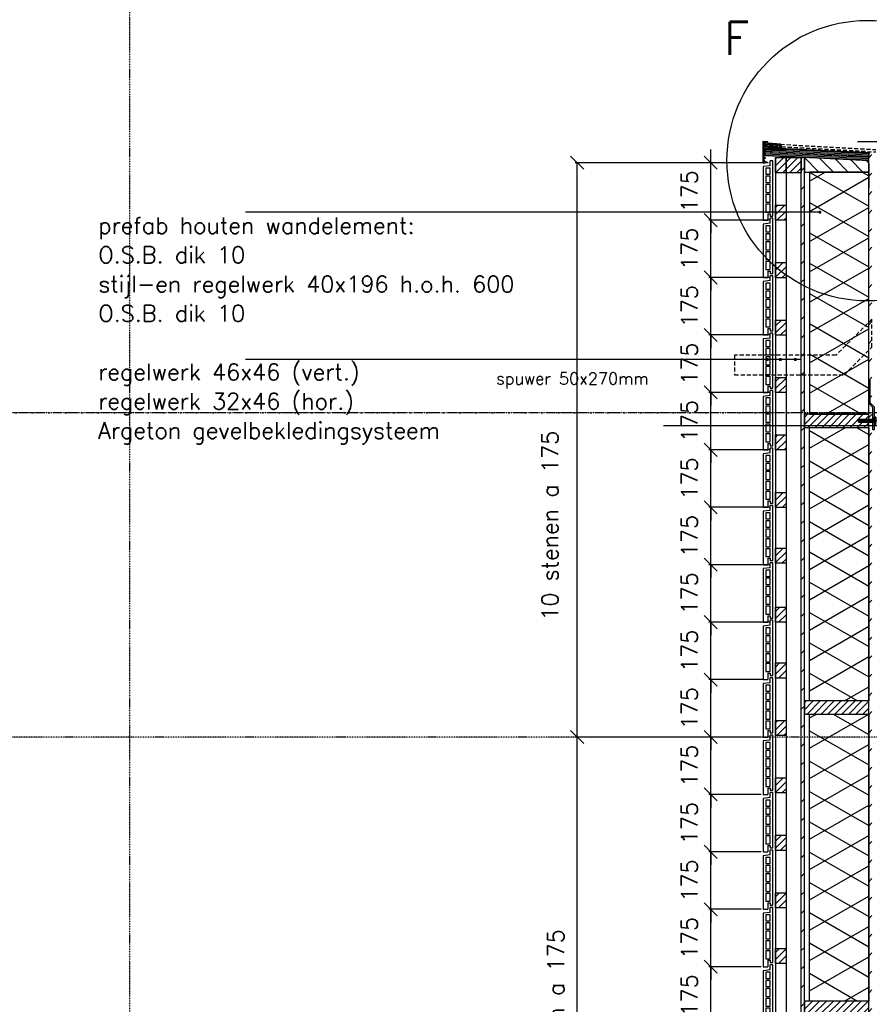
# Model space of a CAD drawing. Extents: x 149262 to 371235, y 141599 to 287858.
# Tile 11 of 60: x 152253 to 154844, y 152767 to 155767. Entities that reach past the tile are written whole.
import ezdxf

# ---------------------------------------------------------------- set-up
doc = ezdxf.new("R2010")
doc.units = 0
doc.header["$LTSCALE"] = 50
doc.header["$MEASUREMENT"] = 0
doc.header["$PDMODE"] = 3
doc.header["$PDSIZE"] = 0.1
for name, pattern in [('CENTER', [2, 1.25, -0.25, 0.25, -0.25]), ('DASHDOT', [1, 0.5, -0.25, 0, -0.25]), ('DD1', [2.66667, 1.66667, -0.5, 0, -0.5]), ('HIDDEN', [0.375, 0.25, -0.125])]:
    doc.linetypes.add(name, pattern=pattern)
doc.layers.get('0').update_dxf_attribs({"linetype": 'CONTINUOUS'})
doc.layers.get('DEFPOINTS').update_dxf_attribs({"linetype": 'CONTINUOUS'})
for name, color, linetype in [('_DETAILNUMMERS', 4, 'CONTINUOUS'), ('_DETAILNUMMERSTEKST', 4, 'CONTINUOUS'), ('A--01A1_ACEER', 1, 'CONTINUOUS'), ('A--A21--_F-23-', 9, 'CONTINUOUS'), ('A--A25--_F--3-', 9, 'CONTINUOUS'), ('A--A42--_F--3-', 9, 'CONTINUOUS'), ('A--A42--_F-23-', 9, 'CONTINUOUS'), ('A--L13D3_VLOEREN', 3, 'CONTINUOUS'), ('A--L21--', 3, 'CONTINUOUS'), ('A--L21D3_BUITENWAND', 3, 'CONTINUOUS'), ('A--L21DC1_BUITENWAND', 1, 'HIDDEN'), ('A--L25--', 7, 'CONTINUOUS'), ('A--L25--_F-23-', 7, 'CONTINUOUS'), ('A--L27DC4_DAKEN', 4, 'HIDDEN'), ('A--L31--', 2, 'CONTINUOUS'), ('A--L35--', 7, 'CONTINUOUS'), ('A--L35--_F-23-', 7, 'CONTINUOUS'), ('A--L351-_F-23-', 7, 'CONTINUOUS'), ('A--L42--', 7, 'CONTINUOUS'), ('A--L42--_F--3-', 7, 'CONTINUOUS'), ('A--L42--_F-23-', 7, 'CONTINUOUS'), ('A--L47', 7, 'CONTINUOUS'), ('A--M$1A-_F123-', 1, 'CONTINUOUS'), ('A--T$1A-_F123_20', 1, 'CONTINUOUS'), ('A--T01A-18_TEKST', 1, 'CONTINUOUS'), ('A--T01A-25_TEKST', 2, 'CONTINUOUS'), ('STRAMIEN', 8, 'DD1'), ('X--LR---_CP', 7, 'CONTINUOUS')]:
    doc.layers.add(name, color=color, linetype=linetype)
doc.styles.add('HIEMSTRA', font='romans.shx')
doc.dimstyles.get("Standard").update_dxf_attribs({"dimscale": 50, "dimtxt": 2.5, "dimasz": 2, "dimexe": 0.3, "dimexo": 0.3, "dimgap": 2, "dimtad": 1, "dimdec": 0, "dimzin": 0, "dimdsep": 46, "dimtxsty": 'HIEMSTRA', "dimblk1": 'OBLIQUE', "dimblk2": 'OBLIQUE', "dimsah": 1, "dimcen": 0.09, "dimdle": 0.3, "dimclrd": 1, "dimclre": 1, "dimclrt": 2, "dimadec": 0, "dimazin": 0, "dimtfac": 1, "dimtdec": 4, "dimtix": 1, "dimtmove": 2, "dimatfit": 3, "dimldrblk": 'OBLIQUE', "dimfxl": 0, "dimtvp": 625, "dimtolj": 1, "dimtzin": 0, "dimarcsym": 0})
pattern_1 = [(45, (0, 0), (-10.6066, 10.6066), [])]

# ---------------------------------------------------------------- blocks, each defined once
blk = doc.blocks.new('E100606D_8713350')
at = {"color": 0}
blk.add_lwpolyline([(17.9, 1.6), (20.2, 1.6), (20, 1.8, -0.57735), (20.2, 2.1), (21.5, 2.1), (22.8, 2.1, -0.57735), (23, 1.8), (22.9, 1.6), (25.2, 1.6), (25, 1.8, -0.57735), (25.2, 2.1), (26.5, 2.1), (27.8, 2.1, -0.57735), (28, 1.8), (27.9, 1.6), (30.2, 1.6), (30, 1.8, -0.57735), (30.2, 2.1), (31.5, 2.1), (32.8, 2.1, -0.57735), (33, 1.8), (32.9, 1.6), (35.2, 1.6), (35, 1.8, -0.57735), (35.2, 2.1), (36.5, 2.1), (37.8, 2.1, -0.57735), (38, 1.8), (37.9, 1.6), (40.2, 1.6), (40, 1.8, -0.57735), (40.2, 2.1), (41.5, 2.1), (42.8, 2.1, -0.57735), (43, 1.8), (42.9, 1.6), (45.2, 1.6), (45, 1.8, -0.57735), (45.2, 2.1), (46.5, 2.1), (47.8, 2.1, -0.57735), (48, 1.8), (47.9, 1.6), (50.2, 1.6), (50, 1.8, -0.57735), (50.2, 2.1), (51.5, 2.1), (52.8, 2.1, -0.57735), (53, 1.8), (52.9, 1.6), (55.2, 1.6), (55, 1.8, -0.57735), (55.2, 2.1), (56.5, 2.1), (57.8, 2.1, -0.57735), (58, 1.8), (57.9, 1.6), (60.2, 1.6), (60, 1.8, -0.57735), (60.2, 2.1), (61.5, 2.1), (62.8, 2.1, -0.57735), (63, 1.8), (62.9, 1.6), (65.2, 1.6), (65, 1.8, -0.57735), (65.2, 2.1), (66.5, 2.1), (67.8, 2.1, -0.57735), (68, 1.8), (67.9, 1.6), (70.2, 1.6), (70, 1.8, -0.57735), (70.2, 2.1), (71.5, 2.1), (72.8, 2.1, -0.57735), (73, 1.8), (72.9, 1.6), (78.3, 0.6, -0.912623), (78.3, 0.1), (-5.3, 0.1, 0.414214), (-5.8, -0.4), (-5.8, -1.4, -0.414214), (-6.3, -1.9, -0.414214), (-6.8, -1.4), (-6.8, -0.4, 0.414214), (-7.3, 0.1), (-9.5, 0.1, 0.414214), (-10, -0.4), (-10, -24.7, 0.414214), (-9.5, -25.2), (-7.3, -25.2, 0.414214), (-6.8, -24.7), (-6.8, -23.7, -0.414214), (-6.3, -23.2, -0.414214), (-5.8, -23.7), (-5.8, -25.7, -0.414214), (-6.3, -26.2), (-9.5, -26.2, 0.414214), (-10, -26.7), (-10, -38.7, 0.534511), (-9.3, -39.1), (-1, -35.7, -0.534511), (0, -36.4, -0.303347), (-0.4, -37.1), (-9.4, -40.8, -0.534511), (-11.5, -39.4), (-11.5, 12.6, -0.414214), (-10, 14.1), (0, 14.1, -0.414214), (0.5, 13.6), (0.5, 13.1, -0.414214), (0, 12.6), (-9.5, 12.6, 0.414214), (-10, 12.1), (-10, 2.6, 0.414214), (-9.5, 2.1), (-8.5, 2.1), (-7.2, 2.1, -0.57735), (-7, 1.8), (-7.1, 1.6), (-4.8, 1.6), (-5, 1.8, -0.57735), (-4.8, 2.1), (-3.5, 2.1), (-2.2, 2.1, -0.57735), (-2, 1.8), (-2.1, 1.6), (0.2, 1.6), (0, 1.8, -0.57735), (0.2, 2.1), (1.5, 2.1), (2.8, 2.1, -0.57735), (3, 1.8), (2.9, 1.6), (5.2, 1.6), (5, 1.8, -0.57735), (5.2, 2.1), (6.5, 2.1), (7.8, 2.1, -0.57735), (8, 1.8), (7.9, 1.6), (10.2, 1.6), (10, 1.8, -0.57735), (10.2, 2.1), (11.5, 2.1), (12.8, 2.1, -0.57735), (13, 1.8), (12.9, 1.6), (15.2, 1.6), (15, 1.8, -0.57735), (15.2, 2.1), (16.5, 2.1), (17.8, 2.1, -0.57735), (18, 1.8)], format="xyb", close=True, dxfattribs=at)
blk = doc.blocks.new('ARGETON175')
at = {"layer": 'A--L21D3_BUITENWAND'}
for p, q in [((-8, 153), (-30, 150.5)), ((-30, 150.5), (-30, -12.5)), ((0, 168), (-8, 168)), ((-8, 153), (-8, 168)), ((0, 0), (0, 168)), ((-22, 145.5), (-22, 126)), ((-8, 145.5), (-22, 145.5)), ((-8, 126), (-22, 126)), ((-8, 121), (-22, 121)), ((-22, 121), (-22, 102)), ((-8, 126), (-8, 145.5)), ((-8, 102), (-8, 121)), ((-22, 102), (-8, 102)), ((-22, 97), (-22, 72)), ((-22, 97), (-8, 97)), ((-8, 72), (-8, 97)), ((-22, 72), (-8, 72)), ((-22, 67), (-22, 42)), ((-22, 67), (-8, 67)), ((-8, 42), (-8, 67)), ((-22, 42), (-8, 42)), ((-22, 37), (-22, 12)), ((-22, 37), (-8, 37)), ((-8, 12), (-8, 37)), ((-22, 12), (-8, 12)), ((-15, 7), (-15, -12.5)), ((-15, 7), (-8, 7)), ((-8, 7), (-8, 0)), ((-8, 0), (0, 0)), ((-30, -12.5), (-15, -12.5))]:
    blk.add_line(p, q, dxfattribs=at)
blk = doc.blocks.new('_OBLIQUE')
at = {"color": 0, "linetype": 'ByBlock'}
blk.add_line((-0.5, -0.5), (0.5, 0.5), dxfattribs=at)
blk = doc.blocks.new('*D99')
at = {"color": 1, "linetype": 'ByBlock'}
for p, q in [((154360.2, 152881), (154360.2, 152921)), ((154513.7, 152881), (154354.2, 152881)), ((154360.2, 152706), (154360.2, 152881)), ((154513.7, 152706), (154354.2, 152706)), ((154360.2, 152706), (154360.2, 152666))]:
    blk.add_line(p, q, dxfattribs=at)
at = {"layer": 'DEFPOINTS', "color": 0, "linetype": 'ByBlock'}
for p in [(154360.2, 152881), (154519.7, 152881), (154519.7, 152706)]:
    blk.add_point(p, dxfattribs=at)
at = {"color": 1, "linetype": 'ByBlock', "xscale": 40, "yscale": 40, "zscale": 40}
for p, rotation in [((154360.2, 152881), 270), ((154360.2, 152706), 90)]:
    blk.add_blockref('_OBLIQUE', p, dxfattribs=dict(at, rotation=rotation))
at = {"color": 2, "linetype": 'ByBlock', "insert": (154295.2, 152793.5), "char_height": 50, "attachment_point": 5, "rotation": 90, "style": 'HIEMSTRA'}
blk.add_mtext('\\A1;175', dxfattribs=at)
blk = doc.blocks.new('*D100')
at = {"color": 1, "linetype": 'ByBlock'}
for p, q in [((154360.2, 153056), (154360.2, 153096)), ((154513.7, 153056), (154354.2, 153056)), ((154360.2, 152881), (154360.2, 153056)), ((154513.7, 152881), (154354.2, 152881)), ((154360.2, 152881), (154360.2, 152841))]:
    blk.add_line(p, q, dxfattribs=at)
at = {"layer": 'DEFPOINTS', "color": 0, "linetype": 'ByBlock'}
for p in [(154360.2, 153056), (154519.7, 153056), (154519.7, 152881)]:
    blk.add_point(p, dxfattribs=at)
at = {"color": 1, "linetype": 'ByBlock', "xscale": 40, "yscale": 40, "zscale": 40}
for p, rotation in [((154360.2, 153056), 270), ((154360.2, 152881), 90)]:
    blk.add_blockref('_OBLIQUE', p, dxfattribs=dict(at, rotation=rotation))
at = {"color": 2, "linetype": 'ByBlock', "insert": (154295.2, 152968.5), "char_height": 50, "attachment_point": 5, "rotation": 90, "style": 'HIEMSTRA'}
blk.add_mtext('\\A1;175', dxfattribs=at)
blk = doc.blocks.new('*D101')
at = {"color": 1, "linetype": 'ByBlock'}
for p, q in [((154360.2, 153231), (154360.2, 153271)), ((154513.7, 153231), (154354.2, 153231)), ((154360.2, 153056), (154360.2, 153231)), ((154460, 153056), (154354.2, 153056)), ((154360.2, 153056), (154360.2, 153016))]:
    blk.add_line(p, q, dxfattribs=at)
at = {"layer": 'DEFPOINTS', "color": 0, "linetype": 'ByBlock'}
for p in [(154360.2, 153231), (154519.7, 153231), (154466, 153056)]:
    blk.add_point(p, dxfattribs=at)
at = {"color": 1, "linetype": 'ByBlock', "xscale": 40, "yscale": 40, "zscale": 40}
for p, rotation in [((154360.2, 153231), 270), ((154360.2, 153056), 90)]:
    blk.add_blockref('_OBLIQUE', p, dxfattribs=dict(at, rotation=rotation))
at = {"color": 2, "linetype": 'ByBlock', "insert": (154295.2, 153143.5), "char_height": 50, "attachment_point": 5, "rotation": 90, "style": 'HIEMSTRA'}
blk.add_mtext('\\A1;175', dxfattribs=at)
blk = doc.blocks.new('*D102')
at = {"color": 1, "linetype": 'ByBlock'}
for p, q in [((154360.2, 153406), (154360.2, 153446)), ((154513.7, 153406), (154354.2, 153406)), ((154360.2, 153231), (154360.2, 153406)), ((154513.7, 153231), (154354.2, 153231)), ((154360.2, 153231), (154360.2, 153191))]:
    blk.add_line(p, q, dxfattribs=at)
at = {"layer": 'DEFPOINTS', "color": 0, "linetype": 'ByBlock'}
for p in [(154360.2, 153406), (154519.7, 153406), (154519.7, 153231)]:
    blk.add_point(p, dxfattribs=at)
at = {"color": 1, "linetype": 'ByBlock', "xscale": 40, "yscale": 40, "zscale": 40}
for p, rotation in [((154360.2, 153406), 270), ((154360.2, 153231), 90)]:
    blk.add_blockref('_OBLIQUE', p, dxfattribs=dict(at, rotation=rotation))
at = {"color": 2, "linetype": 'ByBlock', "insert": (154295.2, 153318.5), "char_height": 50, "attachment_point": 5, "rotation": 90, "style": 'HIEMSTRA'}
blk.add_mtext('\\A1;175', dxfattribs=at)
blk = doc.blocks.new('*D103')
at = {"color": 1, "linetype": 'ByBlock'}
for p, q in [((154360.2, 153581), (154360.2, 153621)), ((154513.7, 153581), (154354.2, 153581)), ((154360.2, 153406), (154360.2, 153581)), ((154513.7, 153406), (154354.2, 153406)), ((154360.2, 153406), (154360.2, 153366))]:
    blk.add_line(p, q, dxfattribs=at)
at = {"layer": 'DEFPOINTS', "color": 0, "linetype": 'ByBlock'}
for p in [(154360.2, 153581), (154519.7, 153581), (154519.7, 153406)]:
    blk.add_point(p, dxfattribs=at)
at = {"color": 1, "linetype": 'ByBlock', "xscale": 40, "yscale": 40, "zscale": 40}
for p, rotation in [((154360.2, 153581), 270), ((154360.2, 153406), 90)]:
    blk.add_blockref('_OBLIQUE', p, dxfattribs=dict(at, rotation=rotation))
at = {"color": 2, "linetype": 'ByBlock', "insert": (154295.2, 153493.5), "char_height": 50, "attachment_point": 5, "rotation": 90, "style": 'HIEMSTRA'}
blk.add_mtext('\\A1;175', dxfattribs=at)
blk = doc.blocks.new('*D104')
at = {"color": 1, "linetype": 'ByBlock'}
for p, q in [((154360.2, 153756), (154360.2, 153796)), ((154521.2, 153756), (154354.2, 153756)), ((154360.2, 153581), (154360.2, 153756)), ((154513.7, 153581), (154354.2, 153581)), ((154360.2, 153581), (154360.2, 153541))]:
    blk.add_line(p, q, dxfattribs=at)
at = {"layer": 'DEFPOINTS', "color": 0, "linetype": 'ByBlock'}
for p in [(154360.2, 153756), (154527.2, 153756), (154519.7, 153581)]:
    blk.add_point(p, dxfattribs=at)
at = {"color": 1, "linetype": 'ByBlock', "xscale": 40, "yscale": 40, "zscale": 40}
for p, rotation in [((154360.2, 153756), 270), ((154360.2, 153581), 90)]:
    blk.add_blockref('_OBLIQUE', p, dxfattribs=dict(at, rotation=rotation))
at = {"color": 2, "linetype": 'ByBlock', "insert": (154295.2, 153668.5), "char_height": 50, "attachment_point": 5, "rotation": 90, "style": 'HIEMSTRA'}
blk.add_mtext('\\A1;175', dxfattribs=at)
blk = doc.blocks.new('*D105')
at = {"color": 1, "linetype": 'ByBlock'}
for p, q in [((154360.2, 153931), (154360.2, 153971)), ((154538.7, 153931), (154354.2, 153931)), ((154360.2, 153756), (154360.2, 153931)), ((154521.2, 153756), (154354.2, 153756)), ((154360.2, 153756), (154360.2, 153716))]:
    blk.add_line(p, q, dxfattribs=at)
at = {"layer": 'DEFPOINTS', "color": 0, "linetype": 'ByBlock'}
for p in [(154360.2, 153931), (154544.7, 153931), (154527.2, 153756)]:
    blk.add_point(p, dxfattribs=at)
at = {"color": 1, "linetype": 'ByBlock', "xscale": 40, "yscale": 40, "zscale": 40}
for p, rotation in [((154360.2, 153931), 270), ((154360.2, 153756), 90)]:
    blk.add_blockref('_OBLIQUE', p, dxfattribs=dict(at, rotation=rotation))
at = {"color": 2, "linetype": 'ByBlock', "insert": (154295.2, 153843.5), "char_height": 50, "attachment_point": 5, "rotation": 90, "style": 'HIEMSTRA'}
blk.add_mtext('\\A1;175', dxfattribs=at)
blk = doc.blocks.new('*D106')
at = {"color": 1, "linetype": 'ByBlock'}
for p, q in [((154360.2, 154106), (154360.2, 154146)), ((154538.7, 154106), (154354.2, 154106)), ((154360.2, 153931), (154360.2, 154106)), ((154538.7, 153931), (154354.2, 153931)), ((154360.2, 153931), (154360.2, 153891))]:
    blk.add_line(p, q, dxfattribs=at)
at = {"layer": 'DEFPOINTS', "color": 0, "linetype": 'ByBlock'}
for p in [(154360.2, 154106), (154544.7, 154106), (154544.7, 153931)]:
    blk.add_point(p, dxfattribs=at)
at = {"color": 1, "linetype": 'ByBlock', "xscale": 40, "yscale": 40, "zscale": 40}
for p, rotation in [((154360.2, 154106), 270), ((154360.2, 153931), 90)]:
    blk.add_blockref('_OBLIQUE', p, dxfattribs=dict(at, rotation=rotation))
at = {"color": 2, "linetype": 'ByBlock', "insert": (154295.2, 154018.5), "char_height": 50, "attachment_point": 5, "rotation": 90, "style": 'HIEMSTRA'}
blk.add_mtext('\\A1;175', dxfattribs=at)
blk = doc.blocks.new('*D107')
at = {"color": 1, "linetype": 'ByBlock'}
for p, q in [((154360.2, 154281), (154360.2, 154321)), ((154538.7, 154281), (154354.2, 154281)), ((154360.2, 154106), (154360.2, 154281)), ((154538.7, 154106), (154354.2, 154106)), ((154360.2, 154106), (154360.2, 154066))]:
    blk.add_line(p, q, dxfattribs=at)
at = {"layer": 'DEFPOINTS', "color": 0, "linetype": 'ByBlock'}
for p in [(154360.2, 154281), (154544.7, 154281), (154544.7, 154106)]:
    blk.add_point(p, dxfattribs=at)
at = {"color": 1, "linetype": 'ByBlock', "xscale": 40, "yscale": 40, "zscale": 40}
for p, rotation in [((154360.2, 154281), 270), ((154360.2, 154106), 90)]:
    blk.add_blockref('_OBLIQUE', p, dxfattribs=dict(at, rotation=rotation))
at = {"color": 2, "linetype": 'ByBlock', "insert": (154295.2, 154193.5), "char_height": 50, "attachment_point": 5, "rotation": 90, "style": 'HIEMSTRA'}
blk.add_mtext('\\A1;175', dxfattribs=at)
blk = doc.blocks.new('*D108')
at = {"color": 1, "linetype": 'ByBlock'}
for p, q in [((154360.2, 154456), (154360.2, 154496)), ((154538.7, 154456), (154354.2, 154456)), ((154360.2, 154281), (154360.2, 154456)), ((154538.7, 154281), (154354.2, 154281)), ((154360.2, 154281), (154360.2, 154241))]:
    blk.add_line(p, q, dxfattribs=at)
at = {"layer": 'DEFPOINTS', "color": 0, "linetype": 'ByBlock'}
for p in [(154360.2, 154456), (154544.7, 154456), (154544.7, 154281)]:
    blk.add_point(p, dxfattribs=at)
at = {"color": 1, "linetype": 'ByBlock', "xscale": 40, "yscale": 40, "zscale": 40}
for p, rotation in [((154360.2, 154456), 270), ((154360.2, 154281), 90)]:
    blk.add_blockref('_OBLIQUE', p, dxfattribs=dict(at, rotation=rotation))
at = {"color": 2, "linetype": 'ByBlock', "insert": (154295.2, 154368.5), "char_height": 50, "attachment_point": 5, "rotation": 90, "style": 'HIEMSTRA'}
blk.add_mtext('\\A1;175', dxfattribs=at)
blk = doc.blocks.new('*D109')
at = {"color": 1, "linetype": 'ByBlock'}
for p, q in [((154360.2, 154631), (154360.2, 154671)), ((154538.7, 154631), (154354.2, 154631)), ((154360.2, 154456), (154360.2, 154631)), ((154538.7, 154456), (154354.2, 154456)), ((154360.2, 154456), (154360.2, 154416))]:
    blk.add_line(p, q, dxfattribs=at)
at = {"layer": 'DEFPOINTS', "color": 0, "linetype": 'ByBlock'}
for p in [(154360.2, 154631), (154544.7, 154631), (154544.7, 154456)]:
    blk.add_point(p, dxfattribs=at)
at = {"color": 1, "linetype": 'ByBlock', "xscale": 40, "yscale": 40, "zscale": 40}
for p, rotation in [((154360.2, 154631), 270), ((154360.2, 154456), 90)]:
    blk.add_blockref('_OBLIQUE', p, dxfattribs=dict(at, rotation=rotation))
at = {"color": 2, "linetype": 'ByBlock', "insert": (154295.2, 154543.5), "char_height": 50, "attachment_point": 5, "rotation": 90, "style": 'HIEMSTRA'}
blk.add_mtext('\\A1;175', dxfattribs=at)
blk = doc.blocks.new('*D110')
at = {"color": 1, "linetype": 'ByBlock'}
for p, q in [((154360.2, 154806), (154360.2, 154846)), ((154538.7, 154806), (154354.2, 154806)), ((154360.2, 154631), (154360.2, 154806)), ((154538.7, 154631), (154354.2, 154631)), ((154360.2, 154631), (154360.2, 154591))]:
    blk.add_line(p, q, dxfattribs=at)
at = {"layer": 'DEFPOINTS', "color": 0, "linetype": 'ByBlock'}
for p in [(154360.2, 154806), (154544.7, 154806), (154544.7, 154631)]:
    blk.add_point(p, dxfattribs=at)
at = {"color": 1, "linetype": 'ByBlock', "xscale": 40, "yscale": 40, "zscale": 40}
for p, rotation in [((154360.2, 154806), 270), ((154360.2, 154631), 90)]:
    blk.add_blockref('_OBLIQUE', p, dxfattribs=dict(at, rotation=rotation))
at = {"color": 2, "linetype": 'ByBlock', "insert": (154295.2, 154718.5), "char_height": 50, "attachment_point": 5, "rotation": 90, "style": 'HIEMSTRA'}
blk.add_mtext('\\A1;175', dxfattribs=at)
blk = doc.blocks.new('NH40_196')
at = {"layer": 'A--A25--_F--3-'}
h = blk.add_hatch(dxfattribs=at)
h.set_pattern_fill('ALFALINE', color=256, scale=15, style=0, pattern_type=2)
h.set_pattern_definition([(45, (-6, 0), (-10.6066, 10.6066), [])])
h.paths.add_polyline_path([(0, 0), (0, 196), (40, 196), (40, 0)])
at = {"layer": 'A--L25--_F-23-', "color": 2, "linetype": 'Continuous'}
blk.add_lwpolyline([(0, 0), (0, 196), (40, 196), (40, 0)], close=True, dxfattribs=at)
at = {"layer": 'X--LR---_CP'}
for p in [(0, 0), (0, 0), (40, 0)]:
    blk.add_point(p, dxfattribs=at)
blk = doc.blocks.new('*U624')
at = {"layer": 'A--A42--_F-23-', "linetype": 'Continuous'}
h = blk.add_hatch(dxfattribs=at)
h.set_pattern_fill('ALFALINE', color=256, scale=40, style=0)
h.set_pattern_definition([(45, (-154846.69, -150269.403), (-28.284271, 28.284271), [])])
h.paths.add_polyline_path([(0, 0), (-5, 0), (-5, 5092.1), (0, 5092.1), (5, 5092.1), (5, 0)])
at = {"layer": 'A--L42--_F-23-', "color": 2, "linetype": 'Continuous'}
blk.add_lwpolyline([(0, 0), (-5, 0), (-5, 5092.1), (0, 5092.1)], dxfattribs=at)
blk = doc.blocks.new('*U623')
at = {"layer": 'A--A42--_F-23-', "linetype": 'Continuous'}
h = blk.add_hatch(dxfattribs=at)
h.set_pattern_fill('ALFALINE', color=256, scale=40, style=0)
h.set_pattern_definition([(45, (-154640.71, -151028.967), (-28.284271, 28.284271), [])])
h.paths.add_polyline_path([(0, 0), (-5, 0), (-5, 4317.5), (0, 4317.5), (5, 4317.5), (5, 0)])
at = {"layer": 'A--L42--_F-23-', "color": 2, "linetype": 'Continuous'}
for points in [[(0, 0), (-5, 0), (-5, 4317.5), (0, 4317.5)], [(0, 0), (5, 0), (5, 4317.5), (0, 4317.5)]]:
    blk.add_lwpolyline(points, dxfattribs=at)
blk = doc.blocks.new('Q031612A')
at = {"layer": 'A--L35--_F-23-', "color": 1, "linetype": 'Continuous'}
for points in [[(0, 0), (0, 11), (-4.5, 11), (-5, 10.5), (-5, -10.5), (-4.5, -11), (0, -11), (0, -4.7), (-4.5, -4.7), (0, -4.7), (0, -11), (-4.5, -11), (-5, -10.5), (-5, -4.2), (-4.5, -4.7), (-5, -5.2)], [(-5, 4.4), (-4.5, 4.9), (-5, 5.4)], [(-4.5, 4.9), (0, 4.9), (0, -4.7)], [(1.7, 4.5), (0.6, -4.4)], [(0.6, 4.5), (0.6, -4.4)], [(3.2, 4.5), (2.1, -4.4)], [(4.7, 4.5), (3.6, -4.4)], [(6.2, 4.5), (5.1, -4.4)], [(7.7, 4.5), (6.6, -4.4)], [(9.2, 4.5), (8.1, -4.4)], [(10.7, 4.5), (9.6, -4.4)], [(12.3, 4.5), (11.2, -4.4)], [(13.8, 4.5), (12.7, -4.4)], [(15.3, 4.5), (14.2, -4.4)], [(16.8, 4.5), (15.7, -4.4)], [(18.3, 4.5), (17.2, -4.4)], [(19.8, 4.5), (18.7, -4.4)], [(21.3, 4.5), (20.2, -4.4)], [(22.8, 4.5), (21.7, -4.4)], [(24.3, 4.5), (23.2, -4.4)], [(25.9, 4.5), (24.8, -4.4)], [(27.4, 4.5), (26.3, -4.4)], [(28.9, 4.5), (27.8, -4.4)], [(30.4, 4.5), (29.3, -4.4)], [(31.9, 4.5), (30.8, -4.4)], [(33.4, 4.5), (32.3, -4.4)], [(34.9, 4.5), (33.8, -4.4)], [(36.4, 4.5), (35.3, -4.4)], [(37.9, 4.5), (36.8, -4.4)], [(39.5, 4.5), (38.4, -4.4)], [(41, 4.5), (39.9, -4.4)], [(42.5, 4.5), (41.4, -4.4)], [(44, 4.5), (42.9, -4.4)], [(45.5, 4.5), (44.4, -4.4)], [(47, 4.5), (45.9, -4.4)], [(47.6, -2.8), (47.5, -4.1)]]:
    blk.add_lwpolyline(points, dxfattribs=at)
blk.add_lwpolyline([(47.6, 4), (47.1, 4.5), (0, 4.5), (0, -4.4), (47.1, -4.4), (47.6, -3.9)], close=True, dxfattribs=at)
at = {"layer": 'A--L351-_F-23-', "color": 1, "linetype": 'DASHDOT'}
blk.add_lwpolyline([(-7.9, 0), (51.6, 0)], dxfattribs=at)
at = {"layer": 'X--LR---_CP', "color": 1, "linetype": 'DASHDOT'}
blk.add_point((0, 0), dxfattribs=at)
blk.add_point((0, 0), dxfattribs=at)
blk.add_point((0, 0), dxfattribs=at)
blk = doc.blocks.new('*D112')
at = {"color": 1, "linetype": 'ByBlock'}
for p, q in [((154446.4, 153581), (153946.9, 153581)), ((153952.9, 151825), (153952.9, 153587)), ((154446.4, 151831), (153946.9, 151831))]:
    blk.add_line(p, q, dxfattribs=at)
at = {"layer": 'DEFPOINTS', "color": 0, "linetype": 'ByBlock'}
for p in [(153952.9, 153581), (154452.4, 153581), (154452.4, 151831)]:
    blk.add_point(p, dxfattribs=at)
at = {"color": 1, "linetype": 'ByBlock', "xscale": 40, "yscale": 40, "zscale": 40}
for p, rotation in [((153952.9, 153581), 90), ((153952.9, 151831), 270)]:
    blk.add_blockref('_OBLIQUE', p, dxfattribs=dict(at, rotation=rotation))
at = {"color": 2, "linetype": 'ByBlock', "insert": (153887.9, 152706), "char_height": 50, "attachment_point": 5, "rotation": 90, "style": 'HIEMSTRA'}
blk.add_mtext('\\A1;10 stenen a 175', dxfattribs=at)
blk = doc.blocks.new('*D113')
at = {"color": 1, "linetype": 'ByBlock'}
for p, q in [((154446.4, 155331), (153946.9, 155331)), ((153952.9, 153575), (153952.9, 155331)), ((154446.4, 153581), (153946.9, 153581))]:
    blk.add_line(p, q, dxfattribs=at)
at = {"layer": 'DEFPOINTS', "color": 0, "linetype": 'ByBlock'}
for p in [(153952.9, 155331), (154452.4, 155331), (154452.4, 153581)]:
    blk.add_point(p, dxfattribs=at)
at = {"color": 1, "linetype": 'ByBlock', "xscale": 40, "yscale": 40, "zscale": 40}
for p, rotation in [((153952.9, 155331), 90), ((153952.9, 153581), 270)]:
    blk.add_blockref('_OBLIQUE', p, dxfattribs=dict(at, rotation=rotation))
at = {"color": 2, "linetype": 'ByBlock', "insert": (153870.2, 154224.7), "char_height": 50, "attachment_point": 5, "rotation": 90, "style": 'HIEMSTRA'}
blk.add_mtext('\\A1;10 stenen a 175', dxfattribs=at)
blk = doc.blocks.new('*D114')
at = {"color": 1, "linetype": 'ByBlock'}
for p, q in [((154360.2, 155156), (154360.2, 155196)), ((154538.7, 155156), (154354.2, 155156)), ((154360.2, 154981), (154360.2, 155156)), ((154538.7, 154981), (154354.2, 154981)), ((154360.2, 154981), (154360.2, 154941))]:
    blk.add_line(p, q, dxfattribs=at)
at = {"layer": 'DEFPOINTS', "color": 0, "linetype": 'ByBlock'}
for p in [(154360.2, 155156), (154544.7, 155156), (154544.7, 154981)]:
    blk.add_point(p, dxfattribs=at)
at = {"color": 1, "linetype": 'ByBlock', "xscale": 40, "yscale": 40, "zscale": 40}
for p, rotation in [((154360.2, 155156), 270), ((154360.2, 154981), 90)]:
    blk.add_blockref('_OBLIQUE', p, dxfattribs=dict(at, rotation=rotation))
at = {"color": 2, "linetype": 'ByBlock', "insert": (154295.2, 155068.5), "char_height": 50, "attachment_point": 5, "rotation": 90, "style": 'HIEMSTRA'}
blk.add_mtext('\\A1;175', dxfattribs=at)
blk = doc.blocks.new('*D115')
at = {"color": 1, "linetype": 'ByBlock'}
for p, q in [((154360.2, 154981), (154360.2, 155021)), ((154538.7, 154981), (154354.2, 154981)), ((154360.2, 154806), (154360.2, 154981)), ((154538.7, 154806), (154354.2, 154806)), ((154360.2, 154806), (154360.2, 154766))]:
    blk.add_line(p, q, dxfattribs=at)
at = {"layer": 'DEFPOINTS', "color": 0, "linetype": 'ByBlock'}
for p in [(154360.2, 154981), (154544.7, 154981), (154544.7, 154806)]:
    blk.add_point(p, dxfattribs=at)
at = {"color": 1, "linetype": 'ByBlock', "xscale": 40, "yscale": 40, "zscale": 40}
for p, rotation in [((154360.2, 154981), 270), ((154360.2, 154806), 90)]:
    blk.add_blockref('_OBLIQUE', p, dxfattribs=dict(at, rotation=rotation))
at = {"color": 2, "linetype": 'ByBlock', "insert": (154295.2, 154893.5), "char_height": 50, "attachment_point": 5, "rotation": 90, "style": 'HIEMSTRA'}
blk.add_mtext('\\A1;175', dxfattribs=at)
blk = doc.blocks.new('*D116')
at = {"color": 1, "linetype": 'ByBlock'}
for p, q in [((154360.2, 155331), (154360.2, 155371)), ((154535.7, 155331), (154354.2, 155331)), ((154360.2, 155156), (154360.2, 155331)), ((154538.7, 155156), (154354.2, 155156)), ((154360.2, 155156), (154360.2, 155116))]:
    blk.add_line(p, q, dxfattribs=at)
at = {"layer": 'DEFPOINTS', "color": 0, "linetype": 'ByBlock'}
for p in [(154360.2, 155331), (154541.7, 155331), (154544.7, 155156)]:
    blk.add_point(p, dxfattribs=at)
at = {"color": 1, "linetype": 'ByBlock', "xscale": 40, "yscale": 40, "zscale": 40}
for p, rotation in [((154360.2, 155331), 270), ((154360.2, 155156), 90)]:
    blk.add_blockref('_OBLIQUE', p, dxfattribs=dict(at, rotation=rotation))
at = {"color": 2, "linetype": 'ByBlock', "insert": (154295.2, 155243.5), "char_height": 50, "attachment_point": 5, "rotation": 90, "style": 'HIEMSTRA'}
blk.add_mtext('\\A1;175', dxfattribs=at)
blk = doc.blocks.new('Q020261-')
at = {"layer": 'A--A25--_F--3-'}
h = blk.add_hatch(dxfattribs=at)
h.set_pattern_fill('ALFALINE', color=256, scale=15, style=0, pattern_type=2)
h.set_pattern_definition(pattern_1)
h.paths.add_polyline_path([(0, 0), (0, 46), (46, 46), (46, 0)])
at = {"layer": 'A--L25--_F-23-', "color": 2, "linetype": 'Continuous'}
blk.add_lwpolyline([(0, 0), (0, 46), (46, 46), (46, 0)], close=True, dxfattribs=at)
at = {"layer": 'X--LR---_CP'}
for p in [(0, 0), (0, 0), (46, 0)]:
    blk.add_point(p, dxfattribs=at)
blk = doc.blocks.new('HOUT46X32')
at = {"layer": 'A--A25--_F--3-'}
h = blk.add_hatch(dxfattribs=at)
h.set_pattern_fill('ALFALINE', color=256, scale=15, style=0, pattern_type=2)
h.set_pattern_definition(pattern_1)
h.paths.add_polyline_path([(0, 0), (0, 46), (32, 46), (32, 0)])
at = {"layer": 'A--L25--_F-23-', "color": 2, "linetype": 'Continuous'}
blk.add_lwpolyline([(0, 0), (0, 46), (32, 46), (32, 0)], close=True, dxfattribs=at)
at = {"layer": 'X--LR---_CP'}
for p in [(0, 0), (0, 0), (32, 0)]:
    blk.add_point(p, dxfattribs=at)

msp = doc.modelspace()

# ---------------------------------------------------------------- hatches: boundary and pattern name
at = {"layer": 'A--A21--_F-23-'}
h = msp.add_hatch(dxfattribs=at)
h.set_pattern_fill('ALFAISO', color=256, scale=80, angle=270, style=0, pattern_type=2)
h.set_pattern_definition([(330, (42205.29, 51735.105), (40, 69.282032), []), (30, (42205.29, 51735.105), (-40, 69.282032), [])])
h.paths.add_polyline_path([(154841.7, 155302.5), (154661.7, 155302.5), (154661.7, 154564.4), (154841.7, 154564.4)])
h = msp.add_hatch(dxfattribs=at)
h.set_pattern_fill('ALFAISO', color=256, scale=80, angle=270, style=0, pattern_type=2)
h.set_pattern_definition([(210, (224787.85, 50749.47), (-40, 69.28203), []), (150, (224787.85, 50749.47), (40, 69.28203), [])])
h.paths.add_polyline_path([(154661.7, 153691), (154661.7, 154524.4), (154841.7, 154524.4), (154841.7, 153691)])
h = msp.add_hatch(dxfattribs=at)
h.set_pattern_fill('ALFAISO', color=256, scale=80, angle=270, style=0, pattern_type=2)
h.set_pattern_definition([(210, (224787.85, 49834.98), (-40, 69.28203), []), (150, (224787.85, 49834.98), (40, 69.28203), [])])
h.paths.add_polyline_path([(154661.7, 152776.5), (154661.7, 153651), (154841.7, 153651), (154841.7, 152776.5)])
at = {"layer": 'A--A25--_F--3-'}
h = msp.add_hatch(dxfattribs=at)
h.set_pattern_fill('ANSI31', color=256, scale=10, angle=90, style=0)
h.set_pattern_definition([(135, (172923.088, 142052.934), (-22.45064, -22.45064), [])])
h.paths.add_polyline_path([(154645.7, 155302.5), (154841.7, 155302.5), (154841.7, 155336.5), (154645.7, 155346.5)])
at = {"layer": 'A--A42--_F--3-'}
h = msp.add_hatch(dxfattribs=at)
h.set_pattern_fill('ALFALINE', color=256, scale=4, angle=132.3132, style=0, pattern_type=2)
h.set_pattern_definition([(177.3132, (154515.8575, 155358.6034), (-0.187505, -3.995603), [])])
h.paths.add_polyline_path([(154526.5, 155358.1), (154527.4, 155377.1), (154842.6, 155362.3), (154841.8, 155343.3), (154841.5, 155337.3), (154526.2, 155352.1)])

# ---------------------------------------------------------------- linework, layer by layer
at = {"color": 0}
for p, q in [((154518.9, 155394.9), (154518.9, 155384.7)), ((154523.4, 155383.2), (154519.1, 155378.9)), ((154519.1, 155378.9), (154519.1, 155331.7)), ((154519.7, 155384.4), (154520.2, 155384.9)), ((154533.4, 155394.7), (154520, 155395.9)), ((154520.2, 155390.3), (154520.2, 155394)), ((154520.2, 155384.9), (154520.2, 155386.9)), ((154520.4, 155393), (154521.5, 155394.1)), ((154523.1, 155390), (154520.4, 155387.3)), ((154523.4, 155391.9), (154520.5, 155392.7)), ((154523, 155380.8), (154520.5, 155378.3)), ((154520.5, 155360), (154520.5, 155378.3)), ((154530.1, 155393.7), (154520.8, 155394.5)), ((154522.9, 155391.7), (154521.1, 155389.9)), ((154521.5, 155394.1), (154524.8, 155393.8)), ((154523, 155380.8), (154534.9, 155379.8)), ((154523.2, 155390.4), (154523.2, 155391.6)), ((154523.4, 155383.2), (154523.4, 155391.9)), ((154528.5, 155390.1), (154524.8, 155393.8)), ((154524.8, 155383.1), (154525.5, 155390.7)), ((154524.8, 155382.5), (154524.8, 155390.6)), ((154525.7, 155382), (154524.8, 155383.1)), ((154525.2, 155382), (154560.5, 155379)), ((154525.6, 155391), (154527.3, 155389.3)), ((154525.7, 155382), (154526.7, 155381.9)), ((154525.8, 155390.8), (154528.9, 155387.7)), ((154526.7, 155381.9), (154527.1, 155385.9)), ((154539, 155384.9), (154527.1, 155385.9)), ((154527.3, 155389.3), (154528.1, 155389.2)), ((154528.9, 155387.7), (154541.2, 155386.7)), ((154534.9, 155388.9), (154530.1, 155393.7)), ((154535.5, 155390.2), (154533.2, 155392.5)), ((154534.5, 155393.6), (154533.4, 155394.7)), ((154533.6, 155393.4), (154534.3, 155393.3)), ((154534.9, 155388.9), (154572, 155385.6)), ((154535.4, 155379.3), (154535.4, 155372.9)), ((154572.7, 155386.9), (154535.5, 155390.2)), ((154536.8, 155372.9), (154536.8, 155379.1)), ((154537.3, 155379.6), (154557.7, 155377.8)), ((154538.7, 155380.9), (154539, 155384.9)), ((154538.7, 155380.9), (154542.7, 155380.5)), ((154541.1, 155385.6), (154541.2, 155386.7)), ((154541.1, 155385.6), (154549.1, 155384.9)), ((154542.9, 155383), (154541.1, 155385.6)), ((154541.2, 155386.7), (154545.2, 155386.3)), ((154542.7, 155380.5), (154542.9, 155383)), ((154546.9, 155382.7), (154542.9, 155383)), ((154549.2, 155386), (154545.2, 155386.3)), ((154546.9, 155382.7), (154546.7, 155380.2)), ((154546.7, 155380.2), (154550.6, 155379.8)), ((154549.1, 155384.9), (154546.9, 155382.7)), ((154549.2, 155386), (154549.1, 155384.9)), ((154565.1, 155384.6), (154549.2, 155386)), ((154550.6, 155379.8), (154551, 155383.8)), ((154551, 155383.8), (154562.9, 155382.8)), ((154560.7, 155378.7), (154559.1, 155376)), ((154562.3, 155375.8), (154562.9, 155382.8)), ((154564.3, 155375.6), (154565.1, 155384.6)), ((154568.2, 155384.3), (154565.1, 155384.6)), ((154569, 155375.2), (154569.5, 155381.2)), ((154569.5, 155381.2), (154570.5, 155381.1)), ((154569.6, 155380.6), (154570.5, 155379.7)), ((154570.6, 155382.1), (154569.7, 155383.5)), ((154574, 155380.8), (154569.8, 155381.2)), ((154570.5, 155381.1), (154570.6, 155382.1)), ((154570.5, 155379.7), (154573.8, 155379.5)), ((154572, 155385.6), (154574.5, 155382.9)), ((154575.9, 155383.4), (154572.7, 155386.9)), ((154573.8, 155379.5), (154576, 155377.3)), ((154574.5, 155382.9), (154574.5, 155381.3)), ((154575.9, 155379.3), (154575.9, 155383.4)), ((154576.8, 155378.3), (154575.9, 155379.3)), ((154576.8, 155377.6), (154576.8, 155378.3)), ((154520.5, 155334.3), (154520.5, 155358.3)), ((154520.5, 155358.3), (154525.6, 155358.3)), ((154525.6, 155359.5), (154521, 155359.5)), ((154526.1, 155358.8), (154526.1, 155359)), ((154534.6, 155372.7), (154534.1, 155371.8)), ((154534.3, 155371.5), (154537.9, 155371.5)), ((154535.4, 155372.9), (154535, 155372.9)), ((154537.1, 155372.9), (154536.8, 155372.9)), ((154538.1, 155371.8), (154537.6, 155372.7)), ((154553.2, 155372.9), (154552.6, 155371.8)), ((154552.7, 155371.5), (154556.5, 155371.5)), ((154555.7, 155372.9), (154553.2, 155372.9)), ((154558.1, 155377.1), (154555.7, 155372.9)), ((154556.5, 155371.5), (154558.2, 155374.3)), ((154556.5, 155371.5), (154574.1, 155371.5)), ((154558.2, 155374.3), (154573.2, 155373)), ((154573.8, 155374.4), (154559.3, 155375.7)), ((154559.9, 155376), (154562.3, 155375.8)), ((154562.3, 155375.8), (154564.3, 155375.6)), ((154564.3, 155375.6), (154569, 155375.2)), ((154573.2, 155373), (154574.1, 155372.1)), ((154576, 155372.2), (154573.8, 155374.4)), ((154574.1, 155372.1), (154574.1, 155371.5)), ((154574.1, 155371.5), (154575.7, 155371.5)), ((154524.8, 155334.3), (154520.5, 155334.3)), ((154520.5, 155332.7), (154520.5, 155333)), ((154520.5, 155333), (154525.6, 155333)), ((154524.8, 155335.3), (154524.8, 155334.3)), ((154525.6, 155335.8), (154525.3, 155335.8)), ((154526.1, 155333.5), (154526.1, 155335.3))]:
    msp.add_line(p, q, dxfattribs=at)
at = {"color": 0, "linetype": 'CENTER'}
msp.add_line((154545.2, 155386.3), (154542.6, 155356.5), dxfattribs=at)
at = {"color": 0}
for centre, radius, start, end in [((154519.9, 155394.9), 1, 85, 180), ((154519.4, 155384.7), 0.5, 180, 315), ((154520.7, 155394), 0.5, 85, 180), ((154520.7, 155390.3), 0.5, 180, 315), ((154520.7, 155386.9), 0.5, 135, 180), ((154520.6, 155392.9), 0.2, 135, 255.7056), ((154523, 155391.6), 0.2, 0, 135), ((154522.7, 155390.4), 0.5, 315, 0), ((154525.3, 155390.6), 0.5, 45, 180), ((154525.3, 155382.5), 0.5, 180, 265), ((154525.7, 155390.7), 0.2, 45, 175), ((154528.2, 155389.7), 0.5, 265, 45), ((154533.5, 155392.9), 0.5, 85, 225), ((154534.3, 155393.5), 0.2, 265, 45), ((154534.9, 155379.3), 0.5, 0, 85), ((154537.3, 155379.1), 0.5, 85, 180), ((154560.5, 155378.8), 0.2, 0, 85), ((154560.5, 155378.8), 0.2, 330, 0), ((154568, 155382.3), 2, 35, 85), ((154569.8, 155380.9), 0.3, 85, 225), ((154574, 155381.3), 0.5, 265, 0), ((154521, 155360), 0.5, 180, 270), ((154525.6, 155359), 0.5, 0, 90), ((154525.6, 155358.8), 0.5, 270, 0), ((154534.3, 155371.7), 0.2, 150, 270), ((154535, 155372.4), 0.5, 90, 150), ((154537.1, 155372.4), 0.5, 30, 90), ((154537.9, 155371.7), 0.2, 270, 30), ((154552.7, 155371.7), 0.2, 150, 270), ((154557.7, 155377.3), 0.5, 330, 85), ((154559.3, 155375.9), 0.2, 150, 265), ((154560, 155376.5), 0.5, 150, 265), ((154575.7, 155371.9), 0.4, 270, 0), ((154576.3, 155377.6), 0.5, 225, 315), ((154575.7, 155371.9), 0.4, 0, 45), ((154576.3, 155377.6), 0.5, 315, 0), ((154519.3, 155331.7), 0.2, 180, 270), ((154519.3, 155332.7), 1.2, 270, 0), ((154525.3, 155335.3), 0.5, 90, 180), ((154525.6, 155335.3), 0.5, 0, 90), ((154525.6, 155333.5), 0.5, 270, 0)]:
    msp.add_arc(centre, radius, start, end, dxfattribs=at)
at = {"layer": '_DETAILNUMMERS', "color": 1}
msp.add_line((154808, 155395.9), (163702, 155395.9), dxfattribs=at)
at = {"layer": '_DETAILNUMMERS'}
msp.add_circle((154837, 155337.2), 427.3, dxfattribs=at)
at = {"layer": 'A--01A1_ACEER'}
msp.add_line((155288.6, 154529), (154215.7, 154529), dxfattribs=at)
at = {"layer": 'A--L13D3_VLOEREN'}
msp.add_lwpolyline([(154854.7, 154517), (154854.7, 154585.3), (154841.7, 154598.3), (154841.7, 154668.3), (154845.7, 154668.3), (154845.7, 154600), (154858.7, 154587), (154858.7, 154517)], close=True, dxfattribs=at)
at = {"layer": 'A--L21--'}
for points in [[(154841.7, 155302.5), (154661.7, 155302.5), (154661.7, 154564.4), (154841.7, 154564.4)], [(154661.7, 153691), (154661.7, 153691), (154661.7, 154524.4), (154841.7, 154524.4), (154841.7, 153691), (154661.7, 153691), (154661.7, 153691)], [(154661.7, 152776.5), (154661.7, 152776.5), (154661.7, 153651), (154841.7, 153651), (154841.7, 152776.5), (154661.7, 152776.5), (154661.7, 152776.5)]]:
    msp.add_lwpolyline(points, close=True, dxfattribs=at)
at = {"layer": 'A--L21DC1_BUITENWAND'}
msp.add_lwpolyline([(154432.7, 154684.3), (154767, 154684.3), (154851.7, 154769), (154851.7, 154853.9), (154742.1, 154744.3), (154432.7, 154744.3)], close=True, dxfattribs=at)
at = {"layer": 'A--L25--_F-23-', "color": 2, "linetype": 'Continuous'}
for p, q in [((154645.7, 155253.9), (154645.7, 155346.5)), ((154841.7, 155327.5), (154841.7, 155253.9)), ((154655.7, 155302.5), (154841.7, 155302.5))]:
    msp.add_line(p, q, dxfattribs=at)
msp.add_lwpolyline([(154645.7, 155302.5), (154841.7, 155302.5), (154841.7, 155336.5), (154645.7, 155346.5)], close=True, dxfattribs=at)
at = {"layer": 'A--L27DC4_DAKEN'}
for p, q in [((154572.7, 155386.9), (154864, 155370.8)), ((154575.9, 155379.7), (154863.6, 155363.8))]:
    msp.add_line(p, q, dxfattribs=at)
at = {"layer": 'A--L31--'}
for p, q in [((154557.7, 155346.5), (154557.7, 151499.3)), ((154589.7, 155300.5), (154589.7, 151499.3))]:
    msp.add_line(p, q, dxfattribs=at)
at = {"layer": 'A--L42--_F--3-', "color": 3, "linetype": 'Continuous'}
msp.add_line((154841.5, 155337.3), (154526.2, 155352.1), dxfattribs=at)
msp.add_lwpolyline([(154526.2, 155352.1), (154527.4, 155377.1), (154842.6, 155362.3), (154841.5, 155337.3)], dxfattribs=at)
at = {"layer": 'A--T$1A-_F123_20', "const_width": 4.75}
for points in [[(154695.4, 155180.1, -1), (154690.2, 155180.1, -1)], [(154535.6, 154731.3, -1), (154530.3, 154731.3, -1)], [(154575.3, 154731.3, -1), (154570, 154731.3, -1)], [(154621.1, 154731.3, -1), (154615.8, 154731.3, -1)]]:
    msp.add_lwpolyline(points, format="xyb", close=True, dxfattribs=at)
at = {"layer": 'A--T01A-25_TEKST'}
for p, q in [((152942.1, 155181.5), (154692.8, 155181.5)), ((152942.1, 154732.6), (154635.7, 154732.6))]:
    msp.add_line(p, q, dxfattribs=at)
at = {"layer": 'STRAMIEN', "color": 8, "linetype": 'DASHDOT', "ltscale": 0.1}
for p, q in [((152588, 162088.1), (152588, 142259.9)), ((160797, 154569), (149663, 154569)), ((160797, 153581), (150163, 153581))]:
    msp.add_line(p, q, dxfattribs=at)
at = {"layer": 'STRAMIEN', "linetype": 'DASHDOT'}
msp.add_line((160797, 154569), (150163, 154569), dxfattribs=at)
at = {"layer": 'X--LR---_CP', "color": 1}
msp.add_point((154645.7, 155312.4), dxfattribs=at)
msp.add_point((154645.7, 155312.4), dxfattribs=at)

# ---------------------------------------------------------------- block references
for p in [(154549.7, 155168.5), (154549.7, 154993.5), (154549.7, 154818.5), (154549.7, 154643.5), (154549.7, 154468.5), (154549.7, 154293.5), (154549.7, 154118.5), (154549.7, 153943.5), (154549.7, 153768.5), (154549.7, 153593.5), (154549.7, 153418.5), (154549.7, 153243.5), (154549.7, 153068.5), (154549.7, 152893.5), (154549.7, 152718.5)]:
    msp.add_blockref('ARGETON175', p)
at = {"layer": 'A--L25--'}
for name, p in [('HOUT46X32', (154557.7, 155300.5)), ('Q020261-', (154589.7, 155300.5)), ('HOUT46X32', (154557.7, 155155.5)), ('HOUT46X32', (154557.7, 154980.5)), ('HOUT46X32', (154557.7, 154805.5)), ('HOUT46X32', (154557.7, 154630.5)), ('HOUT46X32', (154557.7, 154455.5)), ('HOUT46X32', (154557.7, 154280.5)), ('HOUT46X32', (154557.7, 154110.5)), ('HOUT46X32', (154557.7, 153930.5)), ('HOUT46X32', (154557.7, 153760.5)), ('HOUT46X32', (154557.7, 153585.5)), ('HOUT46X32', (154557.7, 153410.5)), ('HOUT46X32', (154557.7, 153235.5)), ('HOUT46X32', (154557.7, 153060.5)), ('HOUT46X32', (154557.7, 152890.5))]:
    msp.add_blockref(name, p, dxfattribs=at)
at = {"layer": 'A--L25--', "xscale": -1, "rotation": 270}
for p in [(154645.7, 154524.4), (154645.7, 153651), (154645.7, 152736.5)]:
    msp.add_blockref('NH40_196', p, dxfattribs=at)
at = {"layer": 'A--L35--', "rotation": 180}
msp.add_blockref('Q031612A', (154858.7, 154544.5), dxfattribs=at)
at = {"layer": 'A--L42--'}
for name, p in [('*U624', (154846.7, 150269.4)), ('*U623', (154640.7, 151029))]:
    msp.add_blockref(name, p, dxfattribs=at)
at = {"layer": 'A--L47'}
msp.add_blockref('E100606D_8713350', (154531.7, 155369.7), dxfattribs=at)

# ---------------------------------------------------------------- texts
at = {"layer": '_DETAILNUMMERSTEKST', "style": 'HIEMSTRA'}
msp.add_text('F', height=100, dxfattribs=at).set_placement((154400.9, 155660))
at = {"layer": 'A--T01A-18_TEKST', "style": 'HIEMSTRA'}
msp.add_text('spuwer 50x270mm', height=36, dxfattribs=at).set_placement((153706.2, 154655.2))
at = {"layer": 'A--T01A-25_TEKST', "style": 'HIEMSTRA'}
for s, p in [('prefab houten wandelement:', (152492.9, 155114.4)), ('O.S.B. dik 10', (152492.9, 155025.2)), ('stijl-en regelwerk 40x196 h.o.h. 600', (152492.9, 154936)), ('O.S.B. dik 10', (152492.9, 154846.7)), ('regelwerk 46x46 (vert.)', (152492.9, 154668.3)), ('regelwerk 32x46 (hor.)', (152492.9, 154579.1)), ('Argeton gevelbekledingsysteem', (152492.9, 154489.9))]:
    msp.add_text(s, height=50, dxfattribs=at).set_placement(p)

# ---------------------------------------------------------------- dimensions: what is measured, and where the dimension line sits
at = {"layer": 'A--M$1A-_F123-'}
dim = msp.add_linear_dim(base=(153952.9, 155331), p1=(154452.4, 153581), p2=(154452.4, 155331), angle=270, text='10 stenen a 175', dimstyle='Standard', override={"dimscale": 20}, dxfattribs=at)
dim.commit()
dim.dimension.update_dxf_attribs({"geometry": '*D113', "text_midpoint": (153870.2, 154224.7), "dimtype": 160})
for base, p1, p2, picture, middle in [((154360.2, 155331), (154544.7, 155156), (154541.7, 155331), '*D116', (154295.2, 155243.5)), ((154360.2, 155156), (154544.7, 154981), (154544.7, 155156), '*D114', (154295.2, 155068.5)), ((154360.2, 154981), (154544.7, 154806), (154544.7, 154981), '*D115', (154295.2, 154893.5)), ((154360.2, 154806), (154544.7, 154631), (154544.7, 154806), '*D110', (154295.2, 154718.5)), ((154360.2, 154631), (154544.7, 154456), (154544.7, 154631), '*D109', (154295.2, 154543.5)), ((154360.2, 154456), (154544.7, 154281), (154544.7, 154456), '*D108', (154295.2, 154368.5)), ((154360.2, 154281), (154544.7, 154106), (154544.7, 154281), '*D107', (154295.2, 154193.5)), ((154360.2, 154106), (154544.7, 153931), (154544.7, 154106), '*D106', (154295.2, 154018.5)), ((154360.2, 153931), (154527.2, 153756), (154544.7, 153931), '*D105', (154295.2, 153843.5)), ((154360.2, 153756), (154519.7, 153581), (154527.2, 153756), '*D104', (154295.2, 153668.5)), ((154360.2, 153581), (154519.7, 153406), (154519.7, 153581), '*D103', (154295.2, 153493.5)), ((154360.2, 153406), (154519.7, 153231), (154519.7, 153406), '*D102', (154295.2, 153318.5)), ((154360.2, 153231), (154466, 153056), (154519.7, 153231), '*D101', (154295.2, 153143.5)), ((154360.2, 153056), (154519.7, 152881), (154519.7, 153056), '*D100', (154295.2, 152968.5)), ((154360.2, 152881), (154519.7, 152706), (154519.7, 152881), '*D99', (154295.2, 152793.5))]:
    dim = msp.add_linear_dim(base=base, p1=p1, p2=p2, angle=270, dimstyle='Standard', override={"dimscale": 20}, dxfattribs=at)
    dim.commit()
    dim.dimension.update_dxf_attribs({"geometry": picture, "text_midpoint": middle})
dim = msp.add_linear_dim(base=(153952.9, 153581), p1=(154452.4, 151831), p2=(154452.4, 153581), angle=270, text='10 stenen a 175', dimstyle='Standard', override={"dimscale": 20}, dxfattribs=at)
dim.commit()
dim.dimension.update_dxf_attribs({"geometry": '*D112', "text_midpoint": (153887.9, 152706)})

doc.saveas('drawing.dxf')
